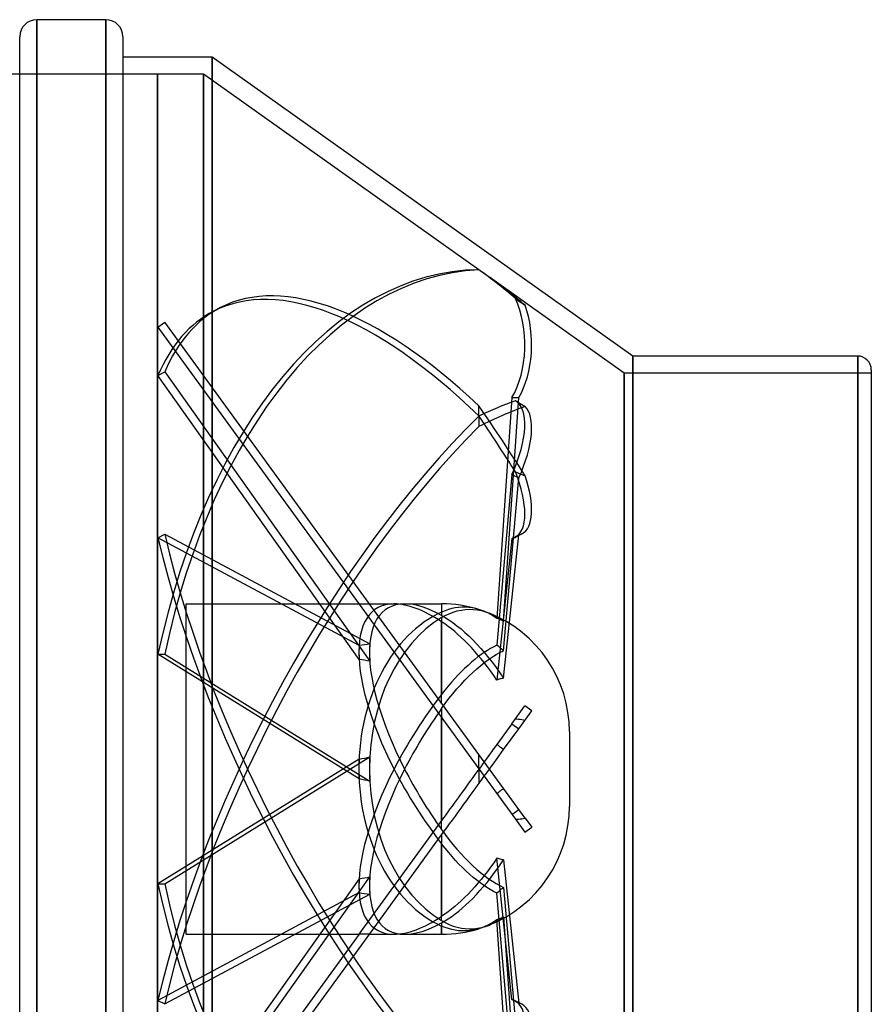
# Model space of a CAD drawing. Header units: millimetres. Extents: x -152 to 152, y -100 to 88.
# Tile 4 of 4: x 52 to 152, y -28 to 88. Entities that reach past the tile are written whole.
import ezdxf

# ---------------------------------------------------------------- set-up
doc = ezdxf.new("R2010")
doc.units = ezdxf.units.MM
doc.layers.add('HIDDEN', color=7, linetype='Continuous')
doc.layers.add('THICK', color=7, linetype='Continuous')

msp = doc.modelspace()

# ---------------------------------------------------------------- linework, layer by layer
at = {"layer": 'HIDDEN'}
for p, q in [((53.51, 0), (53.51, 88)), ((61.63, 0), (61.63, 88)), ((74.1, -83.6), (74.1, 83.6)), ((67.68, 81.6), (-73.1, 81.6)), ((67.68, 81.6), (67.68, 81.6)), ((67.68, 81.6), (67.68, 81.6)), ((67.68, 81.6), (67.68, 81.6)), ((67.68, 81.6), (67.68, 81.6)), ((67.68, 81.6), (67.68, 81.6)), ((67.68, 81.6), (67.68, 81.6)), ((67.68, 81.6), (67.68, 81.6)), ((67.68, 81.6), (67.68, 81.6)), ((67.68, 81.6), (67.68, 81.6)), ((67.68, 81.6), (67.68, 81.6)), ((67.68, 81.6), (67.68, 81.6)), ((67.68, 81.6), (67.68, 81.6)), ((67.68, 81.6), (67.68, 81.6)), ((67.68, 81.6), (67.68, 81.6)), ((67.68, 81.6), (67.68, 81.6)), ((67.68, 81.6), (67.68, 81.6)), ((67.68, 81.6), (67.68, 81.6)), ((67.68, 81.6), (67.68, 81.6)), ((67.68, 81.6), (67.68, 81.6)), ((67.68, 81.6), (67.68, 81.6)), ((67.68, 81.6), (67.68, 81.6)), ((67.68, 81.6), (67.68, 81.6)), ((67.68, 81.6), (67.68, 81.6)), ((67.68, 81.6), (67.68, 81.6)), ((67.68, 81.6), (67.68, 81.6)), ((67.68, 81.6), (67.68, 81.6)), ((67.68, 81.6), (67.68, 81.6)), ((67.68, 81.6), (67.68, 81.6)), ((67.68, 81.6), (67.68, 81.6)), ((67.68, 81.6), (67.68, 81.6)), ((67.68, 81.6), (67.68, 81.6)), ((67.68, 81.6), (67.68, 81.6)), ((67.68, 81.6), (67.68, 81.6)), ((67.68, 81.6), (67.68, 81.6)), ((67.68, 81.6), (67.68, 81.6)), ((67.68, 81.6), (67.68, 81.6)), ((67.68, 81.6), (67.68, 81.6)), ((73.1, 81.6), (67.68, 81.6)), ((67.68, 81.6), (67.68, 81.6)), ((67.68, 81.6), (67.68, 81.6)), ((67.68, 81.6), (67.68, 81.6)), ((67.68, 81.6), (67.68, 81.6)), ((67.68, 81.6), (67.68, 81.6)), ((67.68, 81.6), (67.68, 81.6)), ((67.68, 81.6), (67.68, 81.6)), ((67.68, 81.6), (67.68, 81.6)), ((67.68, 81.6), (67.68, 81.6)), ((67.68, 81.6), (67.68, 81.6)), ((67.68, 81.6), (67.68, 81.6)), ((67.68, 81.6), (67.68, 81.6)), ((67.68, 81.6), (67.68, 81.6)), ((67.68, 81.6), (67.68, 81.6)), ((67.68, 81.6), (67.68, 81.6)), ((67.68, 81.6), (67.68, 81.6)), ((67.68, 81.6), (67.68, 81.6)), ((67.68, 81.6), (67.68, 81.6)), ((67.68, 81.6), (67.68, 81.6)), ((67.68, 81.6), (67.68, 81.6)), ((67.68, -81.6), (67.68, 81.6)), ((67.68, 81.6), (67.68, -81.6)), ((67.68, 81.6), (67.68, 81.6)), ((67.68, 81.6), (67.68, 81.6)), ((67.68, 81.6), (67.68, 81.6)), ((67.68, 81.6), (67.68, 81.6)), ((67.68, 81.6), (67.68, 81.6)), ((67.68, 81.6), (67.68, 81.6)), ((67.68, 81.6), (67.68, 81.6)), ((67.68, 81.6), (67.68, 81.6)), ((67.68, 81.6), (67.68, 81.6)), ((67.68, 81.6), (67.68, 81.6)), ((67.68, 81.6), (67.68, 81.6)), ((67.68, 81.6), (67.68, 81.6)), ((67.68, 81.6), (67.68, 81.6)), ((67.68, 81.6), (67.68, 81.6)), ((67.68, 81.6), (67.68, 81.6)), ((67.68, 81.6), (67.68, 81.6)), ((67.68, 81.6), (67.68, 81.6)), ((67.68, 81.6), (67.68, 81.6)), ((73.1, 81.6), (73.1, -81.6)), ((105.43, 58.63), (73.1, 81.6)), ((73.1, -81.6), (73.1, 81.6)), ((105.42, 58.63), (105.41, 58.62)), ((105.41, 58.62), (105.41, 58.62)), ((105.42, 58.64), (105.42, 58.64)), ((105.42, 58.64), (105.42, 58.63)), ((105.42, 58.63), (105.42, 58.63)), ((105.42, 58.63), (105.42, 58.63)), ((122.5, 46.5), (106.67, 57.75)), ((109.72, 55.27), (109.9, 55.14)), ((109.9, 55.14), (110.09, 55)), ((110.09, 55), (110.28, 54.87)), ((110.28, 54.87), (110.47, 54.74)), ((110.47, 54.74), (110.66, 54.61)), ((110.66, 54.61), (110.85, 54.47)), ((75.09, 54.19), (74.28, 53.78)), ((67.73, 51.89), (68.54, 52.48)), ((105.41, 1.73), (68.54, 52.48)), ((67.73, 51.89), (105.42, 0.02)), ((123.5, -48.5), (123.5, 48.5)), ((149.9, 0), (149.9, 48.5)), ((67.73, 46.22), (68.54, 46.64)), ((68.54, 46.64), (92.61, 12.67)), ((122.5, 46.5), (122.5, -46.5)), ((151.5, 46.5), (122.5, 46.5)), ((122.5, -46.5), (122.5, 46.5)), ((91.36, 12.88), (67.73, 46.22)), ((109.3, 43.62), (107.53, 17.69)), ((108.32, 17.37), (110.11, 43.62)), ((109.3, 43.62), (110.11, 43.62)), ((109.72, 43.25), (109.91, 43.15)), ((109.91, 43.15), (110.09, 43.04)), ((110.09, 43.04), (110.28, 42.94)), ((110.28, 42.94), (110.47, 42.82)), ((110.47, 42.82), (110.66, 42.71)), ((105.41, 42.48), (105.41, 42.67)), ((105.42, 42.28), (105.41, 42.48)), ((105.42, 42.08), (105.42, 42.28)), ((105.42, 41.88), (105.42, 42.08)), ((105.42, 41.68), (105.42, 41.88)), ((105.42, 41.48), (105.42, 41.68)), ((110.66, 42.71), (110.85, 42.59)), ((105.42, 40.63), (105.41, 40.43)), ((105.42, 41.45), (105.42, 41.25)), ((105.42, 41.25), (105.42, 41.04)), ((105.42, 41.04), (105.42, 40.84)), ((105.42, 40.84), (105.42, 40.63)), ((105.41, 40.43), (105.41, 40.22)), ((109.72, 34.91), (109.91, 34.82)), ((109.91, 34.82), (110.09, 34.74)), ((110.09, 34.74), (110.28, 34.66)), ((109.3, 34.61), (107.53, 14.56)), ((108.32, 13.89), (110.11, 34.19)), ((109.3, 34.61), (110.11, 34.19)), ((110.28, 34.66), (110.47, 34.59)), ((110.47, 34.59), (110.66, 34.51)), ((110.66, 34.51), (110.85, 34.45)), ((67.73, 27.16), (68.54, 27.58)), ((91.36, 14.51), (67.73, 27.16)), ((68.54, 27.58), (92.61, 14.69)), ((109.3, 27.07), (107.53, 10.46)), ((108.32, 10.67), (110.11, 27.49)), ((109.3, 27.07), (110.11, 27.49)), ((110.48, 27.62), (109.67, 27.21)), ((71.05, 0), (71.05, 19.4)), ((71.05, 19.4), (91.34, 19.4)), ((92.57, 19.4), (95.47, 19.4)), ((96.7, 19.4), (101.05, 19.4)), ((101.05, 19.4), (101.05, 18.05)), ((101.45, 18.6), (101.05, 18.44)), ((101.85, 18.74), (101.45, 18.6)), ((102.25, 18.85), (101.85, 18.74)), ((102.64, 18.93), (102.25, 18.85)), ((102.4, 18.43), (102.88, 18.57)), ((103.02, 18.98), (102.64, 18.93)), ((102.88, 18.57), (103.37, 18.67)), ((103.42, 19.01), (103.02, 18.98)), ((103.37, 18.67), (103.83, 18.74)), ((103.83, 19.01), (103.42, 19.01)), ((104.24, 18.99), (103.83, 19.01)), ((103.83, 18.74), (104.29, 18.76)), ((104.65, 18.93), (104.24, 18.99)), ((104.29, 18.76), (104.76, 18.75)), ((105.05, 18.85), (104.65, 18.93)), ((104.76, 18.75), (105.25, 18.7)), ((105.43, 18.75), (105.05, 18.85)), ((105.25, 18.7), (105.74, 18.61)), ((105.78, 18.63), (105.43, 18.75)), ((105.74, 18.61), (106.21, 18.47)), ((106.13, 18.49), (105.78, 18.63)), ((101.05, 18.05), (101.47, 17.8)), ((101.05, 17.79), (101.48, 18.03)), ((101.05, 17.79), (101.05, 8.77)), ((101.47, 17.8), (101.91, 17.52)), ((101.48, 18.03), (101.93, 18.24)), ((101.91, 17.52), (102.38, 17.2)), ((101.93, 18.24), (102.4, 18.43)), ((106.48, 18.33), (106.13, 18.49)), ((106.21, 18.47), (106.66, 18.31)), ((106.83, 18.14), (106.48, 18.33)), ((106.66, 18.31), (106.93, 18.19)), ((107.18, 17.93), (106.83, 18.14)), ((106.93, 18.19), (107.21, 18.06)), ((107.53, 17.69), (107.18, 17.93)), ((107.21, 18.06), (107.49, 17.91)), ((107.49, 17.91), (107.77, 17.75)), ((107.67, 17.64), (107.53, 17.69)), ((107.8, 17.59), (107.67, 17.64)), ((107.77, 17.75), (108.04, 17.57)), ((107.93, 17.54), (107.8, 17.59)), ((108.06, 17.49), (107.93, 17.54)), ((108.04, 17.57), (108.32, 17.37)), ((108.19, 17.43), (108.06, 17.49)), ((108.32, 17.37), (108.19, 17.43)), ((101.44, 17.04), (101.05, 17.3)), ((101.05, 7.73), (101.05, 17.3)), ((101.83, 16.75), (101.44, 17.04)), ((102.22, 16.45), (101.83, 16.75)), ((102.6, 16.14), (102.22, 16.45)), ((102.38, 17.2), (102.85, 16.84)), ((102.85, 16.84), (103.33, 16.45)), ((103.33, 16.45), (103.79, 16.05)), ((102.97, 15.81), (102.6, 16.14)), ((103.35, 15.46), (102.97, 15.81)), ((103.75, 15.08), (103.35, 15.46)), ((104.15, 14.68), (103.75, 15.08)), ((103.79, 16.05), (104.24, 15.63)), ((104.24, 15.63), (104.7, 15.18)), ((104.7, 15.18), (105.18, 14.68)), ((104.55, 14.26), (104.15, 14.68)), ((104.94, 13.82), (104.55, 14.26)), ((105.18, 14.68), (105.66, 14.15)), ((105.66, 14.15), (106.13, 13.61)), ((106.42, 13.94), (106.05, 13.7)), ((106.79, 14.17), (106.42, 13.94)), ((107.17, 14.37), (106.79, 14.17)), ((107.53, 14.56), (107.17, 14.37)), ((107.67, 14.45), (107.53, 14.56)), ((107.8, 14.34), (107.67, 14.45)), ((107.93, 14.23), (107.8, 14.34)), ((107.88, 13.68), (108.32, 13.89)), ((108.06, 14.12), (107.93, 14.23)), ((108.19, 14.01), (108.06, 14.12)), ((108.32, 13.89), (108.19, 14.01)), ((67.73, 13.48), (68.54, 13.48)), ((91.36, -1.16), (67.73, 13.48)), ((68.54, 13.48), (92.61, -1.43)), ((104.94, 12.87), (104.55, 12.54)), ((105.32, 13.39), (104.94, 13.82)), ((105.32, 13.17), (104.94, 12.87)), ((105.68, 13.44), (105.32, 13.17)), ((105.68, 12.95), (105.32, 13.39)), ((106.05, 13.7), (105.68, 13.44)), ((106.05, 12.5), (105.68, 12.95)), ((106.13, 13.61), (106.57, 13.06)), ((106.13, 12.55), (106.57, 12.88)), ((106.57, 12.88), (107.01, 13.17)), ((106.57, 13.06), (107.01, 12.51)), ((107.01, 13.17), (107.44, 13.44)), ((107.44, 13.44), (107.88, 13.68)), ((103.75, 11.81), (103.35, 11.42)), ((104.15, 12.18), (103.75, 11.81)), ((104.55, 12.54), (104.15, 12.18)), ((104.7, 11.35), (105.18, 11.78)), ((105.18, 11.78), (105.66, 12.18)), ((105.66, 12.18), (106.13, 12.55)), ((106.42, 12.02), (106.05, 12.5)), ((106.79, 11.52), (106.42, 12.02)), ((107.01, 12.51), (107.44, 11.93)), ((107.44, 11.93), (107.88, 11.31)), ((102.6, 10.62), (102.22, 10.2)), ((102.97, 11.02), (102.6, 10.62)), ((103.35, 11.42), (102.97, 11.02)), ((103.33, 9.95), (103.79, 10.44)), ((103.79, 10.44), (104.24, 10.9)), ((104.24, 10.9), (104.7, 11.35)), ((107.17, 11), (106.79, 11.52)), ((107.53, 10.46), (107.17, 11)), ((107.67, 10.5), (107.53, 10.46)), ((107.8, 10.54), (107.67, 10.5)), ((107.93, 10.58), (107.8, 10.54)), ((107.88, 11.31), (108.32, 10.67)), ((108.06, 10.61), (107.93, 10.58)), ((108.19, 10.64), (108.06, 10.61)), ((108.32, 10.67), (108.19, 10.64)), ((101.44, 9.27), (101.05, 8.77)), ((101.83, 9.74), (101.44, 9.27)), ((102.22, 10.2), (101.83, 9.74)), ((102.38, 8.85), (102.85, 9.41)), ((102.85, 9.41), (103.33, 9.95)), ((101.47, 7.69), (101.91, 8.27)), ((101.91, 8.27), (102.38, 8.85)), ((101.05, 7.11), (101.47, 7.69)), ((101.05, 7.11), (101.05, 0)), ((109.3, 5.33), (110.82, 7.41)), ((111.63, 6.83), (110.82, 7.41)), ((101.05, 0), (101.05, 6.03)), ((109.72, 5.9), (109.9, 5.89)), ((109.9, 5.89), (110.09, 5.87)), ((110.09, 5.87), (110.28, 5.85)), ((110.11, 4.74), (111.63, 6.83)), ((110.28, 5.85), (110.47, 5.83)), ((110.47, 5.83), (110.66, 5.79)), ((110.66, 5.79), (110.85, 5.76)), ((109.3, 5.33), (107.53, 2.89)), ((108.32, 2.28), (110.11, 4.74)), ((109.3, 5.33), (110.11, 4.74)), ((116.05, 4.4), (116.05, 0)), ((107.11, 2.32), (106.9, 2.02)), ((107.33, 2.61), (107.11, 2.32)), ((107.53, 2.89), (107.33, 2.61)), ((107.67, 2.79), (107.53, 2.89)), ((107.8, 2.69), (107.67, 2.79)), ((107.93, 2.58), (107.8, 2.69)), ((108.06, 2.48), (107.93, 2.58)), ((108.19, 2.38), (108.06, 2.48)), ((108.32, 2.28), (108.19, 2.38)), ((68.54, -13.48), (92.61, 1.43)), ((110.85, -5.76), (105.41, 1.73)), ((105.41, 1.45), (105.41, 1.73)), ((105.42, 1.16), (105.41, 1.45)), ((105.42, 0.88), (105.42, 1.16)), ((106.48, 1.44), (106.27, 1.15)), ((106.69, 1.73), (106.48, 1.44)), ((106.9, 2.02), (106.69, 1.73)), ((107.49, 1.13), (107.77, 1.52)), ((107.77, 1.52), (108.05, 1.9)), ((108.05, 1.9), (108.32, 2.28)), ((91.36, 1.16), (67.73, -13.48)), ((101.05, 0), (101.05, -6.03)), ((105.43, 0), (105.2, -0.32)), ((105.42, 0.59), (105.42, 0.88)), ((105.42, 0.31), (105.42, 0.59)), ((105.42, 0.02), (105.42, 0.31)), ((105.42, 0.02), (109.72, -5.9)), ((105.64, 0.28), (105.43, 0)), ((105.85, 0.57), (105.64, 0.28)), ((106.06, 0.86), (105.85, 0.57)), ((106.27, 1.15), (106.06, 0.86)), ((106.35, -0.43), (106.67, 0)), ((106.67, 0), (106.94, 0.37)), ((106.94, 0.37), (107.21, 0.75)), ((107.21, 0.75), (107.49, 1.13)), ((116.05, 0), (116.05, -4.4)), ((149.9, -48.5), (149.9, 0)), ((53.51, -88), (53.51, 0)), ((61.63, -88), (61.63, 0)), ((71.05, -19.4), (71.05, 0)), ((101.05, -7.11), (101.05, 0)), ((104.72, -0.98), (104.47, -1.32)), ((104.96, -0.65), (104.72, -0.98)), ((105.2, -0.32), (104.96, -0.65)), ((105.42, -0.02), (105.42, -0.31)), ((105.42, -0.31), (105.42, -0.59)), ((105.42, -0.59), (105.42, -0.88)), ((105.42, -0.88), (105.42, -1.16)), ((105.68, -1.35), (106.02, -0.89)), ((106.02, -0.89), (106.35, -0.43)), ((103.97, -2.02), (103.72, -2.36)), ((104.22, -1.67), (103.97, -2.02)), ((104.47, -1.32), (104.22, -1.67)), ((104.65, -2.77), (105, -2.3)), ((105, -2.3), (105.34, -1.83)), ((105.34, -1.83), (105.68, -1.35)), ((105.42, -1.16), (105.41, -1.45)), ((105.41, -1.45), (105.41, -1.73)), ((108.32, -2.28), (108.19, -2.38)), ((102.98, -3.37), (102.75, -3.69)), ((103.22, -3.04), (102.98, -3.37)), ((103.47, -2.7), (103.22, -3.04)), ((103.72, -2.36), (103.47, -2.7)), ((104, -3.68), (104.32, -3.23)), ((104.32, -3.23), (104.65, -2.77)), ((107.67, -2.79), (107.53, -2.89)), ((107.8, -2.69), (107.67, -2.79)), ((107.93, -2.58), (107.8, -2.69)), ((108.06, -2.48), (107.93, -2.58)), ((108.19, -2.38), (108.06, -2.48)), ((102.28, -4.34), (102.03, -4.68)), ((102.51, -4.02), (102.28, -4.34)), ((102.75, -3.69), (102.51, -4.02)), ((103, -5.05), (103.34, -4.58)), ((103.34, -4.58), (103.67, -4.12)), ((103.67, -4.12), (104, -3.68)), ((101.29, -5.7), (101.05, -6.03)), ((101.54, -5.36), (101.29, -5.7)), ((101.79, -5.02), (101.54, -5.36)), ((102.03, -4.68), (101.79, -5.02)), ((102.32, -5.99), (102.66, -5.52)), ((102.66, -5.52), (103, -5.05)), ((109.3, -5.33), (110.11, -4.74)), ((110.66, -5.79), (110.85, -5.76)), ((110.85, -5.76), (111.63, -6.83)), ((101.05, -6.03), (91.34, -19.4)), ((101.35, -7.31), (101.66, -6.89)), ((101.66, -6.89), (101.99, -6.44)), ((101.99, -6.44), (102.32, -5.99)), ((109.72, -5.9), (109.9, -5.89)), ((109.72, -5.9), (110.82, -7.41)), ((109.9, -5.89), (110.09, -5.87)), ((110.09, -5.87), (110.28, -5.85)), ((110.28, -5.85), (110.47, -5.83)), ((110.47, -5.83), (110.66, -5.79)), ((110.82, -7.41), (111.63, -6.83)), ((92.61, -19.35), (101.05, -7.73)), ((101.05, -7.11), (101.47, -7.69)), ((101.05, -7.73), (101.35, -7.31)), ((101.05, -7.73), (101.05, -17.3)), ((101.47, -7.69), (101.91, -8.27)), ((101.05, -17.79), (101.05, -8.77)), ((101.46, -9.3), (101.05, -8.77)), ((101.91, -8.27), (102.38, -8.85)), ((102.38, -8.85), (102.85, -9.41)), ((101.88, -9.8), (101.46, -9.3)), ((102.29, -10.28), (101.88, -9.8)), ((102.69, -10.73), (102.29, -10.28)), ((102.85, -9.41), (103.33, -9.95)), ((103.33, -9.95), (103.79, -10.44)), ((103.09, -11.15), (102.69, -10.73)), ((103.5, -11.57), (103.09, -11.15)), ((103.79, -10.44), (104.24, -10.9)), ((104.24, -10.9), (104.7, -11.35)), ((104.7, -11.35), (105.18, -11.78)), ((106.79, -11.52), (106.42, -12.02)), ((107.17, -11), (106.79, -11.52)), ((107.53, -10.46), (107.17, -11)), ((107.67, -10.5), (107.53, -10.46)), ((109.3, -27.07), (107.53, -10.46)), ((107.54, -11.79), (107.93, -11.24)), ((107.8, -10.54), (107.67, -10.5)), ((107.93, -10.58), (107.8, -10.54)), ((108.06, -10.61), (107.93, -10.58)), ((107.93, -11.24), (108.32, -10.67)), ((108.19, -10.64), (108.06, -10.61)), ((108.32, -10.67), (108.19, -10.64)), ((108.32, -10.67), (110.11, -27.49)), ((68.54, -46.64), (92.61, -12.67)), ((103.93, -11.98), (103.5, -11.57)), ((104.35, -12.37), (103.93, -11.98)), ((104.77, -12.73), (104.35, -12.37)), ((105.18, -11.78), (105.66, -12.18)), ((105.66, -12.18), (106.13, -12.55)), ((106.05, -12.5), (105.68, -12.95)), ((106.42, -12.02), (106.05, -12.5)), ((106.13, -12.55), (106.57, -12.88)), ((106.77, -12.82), (107.15, -12.32)), ((107.15, -12.32), (107.54, -11.79)), ((91.36, -12.88), (67.73, -46.22)), ((67.73, -13.48), (68.54, -13.48)), ((104.94, -13.82), (104.55, -14.26)), ((105.18, -13.06), (104.77, -12.73)), ((105.32, -13.39), (104.94, -13.82)), ((105.57, -13.36), (105.18, -13.06)), ((105.68, -12.95), (105.32, -13.39)), ((105.55, -14.27), (105.97, -13.79)), ((105.96, -13.64), (105.57, -13.36)), ((106.35, -13.9), (105.96, -13.64)), ((105.97, -13.79), (106.38, -13.3)), ((106.38, -13.3), (106.77, -12.82)), ((106.57, -12.88), (107.01, -13.17)), ((107.01, -13.17), (107.44, -13.44)), ((107.44, -13.44), (107.88, -13.68)), ((107.88, -13.68), (108.32, -13.89)), ((91.36, -14.51), (67.73, -27.16)), ((68.54, -27.58), (92.61, -14.69)), ((104.15, -14.68), (103.75, -15.08)), ((104.55, -14.26), (104.15, -14.68)), ((104.7, -15.18), (105.13, -14.74)), ((105.13, -14.74), (105.55, -14.27)), ((106.75, -14.14), (106.35, -13.9)), ((107.14, -14.36), (106.75, -14.14)), ((107.53, -14.56), (107.14, -14.36)), ((107.67, -14.45), (107.53, -14.56)), ((109.3, -34.61), (107.53, -14.56)), ((107.8, -14.34), (107.67, -14.45)), ((107.93, -14.23), (107.8, -14.34)), ((108.06, -14.12), (107.93, -14.23)), ((108.19, -14.01), (108.06, -14.12)), ((108.32, -13.89), (108.19, -14.01)), ((108.32, -13.89), (110.11, -34.19)), ((102.6, -16.14), (102.22, -16.45)), ((102.97, -15.81), (102.6, -16.14)), ((103.35, -15.46), (102.97, -15.81)), ((103.75, -15.08), (103.35, -15.46)), ((103.48, -16.32), (103.89, -15.96)), ((103.89, -15.96), (104.29, -15.58)), ((104.29, -15.58), (104.7, -15.18)), ((101.44, -17.04), (101.05, -17.3)), ((101.83, -16.75), (101.44, -17.04)), ((101.82, -17.59), (102.23, -17.31)), ((102.22, -16.45), (101.83, -16.75)), ((102.23, -17.31), (102.64, -17)), ((102.64, -17), (103.07, -16.67)), ((103.07, -16.67), (103.48, -16.32)), ((101.05, -17.79), (101.48, -18.03)), ((101.05, -18.05), (101.42, -17.83)), ((101.05, -18.05), (101.05, -19.4)), ((101.05, -19.4), (101.05, -18.44)), ((101.45, -18.6), (101.05, -18.44)), ((101.42, -17.83), (101.82, -17.59)), ((101.48, -18.03), (101.93, -18.24)), ((101.93, -18.24), (102.4, -18.43)), ((102.4, -18.43), (102.88, -18.57)), ((105.74, -18.61), (106.21, -18.47)), ((106.12, -18.49), (105.77, -18.63)), ((106.48, -18.33), (106.12, -18.49)), ((106.21, -18.47), (106.66, -18.31)), ((106.83, -18.14), (106.48, -18.33)), ((106.66, -18.31), (106.93, -18.19)), ((107.18, -17.93), (106.83, -18.14)), ((106.93, -18.19), (107.21, -18.06)), ((107.53, -17.69), (107.18, -17.93)), ((107.21, -18.06), (107.49, -17.91)), ((107.49, -17.91), (107.77, -17.75)), ((107.67, -17.64), (107.53, -17.69)), ((109.3, -43.62), (107.53, -17.69)), ((107.8, -17.59), (107.67, -17.64)), ((107.77, -17.75), (108.04, -17.57)), ((107.93, -17.54), (107.8, -17.59)), ((108.06, -17.49), (107.93, -17.54)), ((108.04, -17.57), (108.32, -17.37)), ((108.19, -17.43), (108.06, -17.49)), ((108.32, -17.37), (108.19, -17.43)), ((108.32, -17.37), (110.11, -43.62)), ((91.36, -19.37), (67.73, -51.89)), ((68.54, -52.48), (92.61, -19.35)), ((71.05, -19.4), (91.34, -19.4)), ((92.57, -19.4), (95.47, -19.4)), ((96.7, -19.4), (101.05, -19.4)), ((101.85, -18.74), (101.45, -18.6)), ((102.25, -18.85), (101.85, -18.74)), ((102.64, -18.93), (102.25, -18.85)), ((103.02, -18.98), (102.64, -18.93)), ((102.88, -18.57), (103.37, -18.67)), ((103.42, -19.01), (103.02, -18.98)), ((103.37, -18.67), (103.83, -18.74)), ((103.83, -19.01), (103.42, -19.01)), ((103.83, -18.74), (104.29, -18.76)), ((104.24, -18.99), (103.83, -19.01)), ((104.65, -18.93), (104.24, -18.99)), ((104.29, -18.76), (104.76, -18.75)), ((105.05, -18.85), (104.65, -18.93)), ((104.76, -18.75), (105.25, -18.7)), ((105.43, -18.75), (105.05, -18.85)), ((105.25, -18.7), (105.74, -18.61)), ((105.77, -18.63), (105.43, -18.75)), ((67.73, -27.16), (68.54, -27.58)), ((109.3, -27.07), (110.11, -27.49)), ((110.48, -27.62), (109.67, -27.21))]:
    msp.add_line(p, q, dxfattribs=at)
for centre, start, end in [((101.05, 4.4), 73.0148, 90), ((101.05, 4.4), 0, 68.004), ((101.05, -4.4), 291.996, 0), ((101.05, -4.4), 270, 286.9852)]:
    msp.add_arc(centre, 15, start, end, dxfattribs=at)
for centre, major_axis, ratio, start_param, end_param in [((105.65, -10), (0, -68.64), 0.587785, -3.135895, -1.919862), ((106.45, -10), (0, 68.64), 0.587785, 0.02588, 1.22173), ((106.45, -6.86), (-31.37, 61.05), 0.415627, -0.864701, -0.000002), ((77.14, 0), (0, -67.43), 0.848317, 2.599152, 2.62463), ((75.45, 0), (0, 68.45), 0.848317, -0.63106, -0.54244), ((105.65, -7.28), (31.37, -61.05), 0.415627, 2.256709, 3.141588), ((77.14, 0), (0, -67.43), 0.848317, 2.511302, 2.599152), ((105.65, 49.84), (0, -8.8), 0.587785, 0.785398, 2.235737), ((106.45, 49.84), (0, 8.8), 0.587785, -2.356194, -1.016432), ((105.65, -7.28), (31.37, -61.05), 0.415627, 3.141588, 3.472742), ((106.45, -6.86), (-31.37, 61.05), 0.415627, -0.000002, 0.331149), ((75.45, -29.18), (-52.12, -72.07), 0.35533, -2.658564, -2.569616), ((105.65, 35.45), (-4.02, -7.83), 0.415627, 1.67598, 3.126319), ((77.14, 28.74), (-51.34, 70.99), 0.35533, -1.744379, -1.631052), ((77.14, -28.74), (-51.34, -70.99), 0.35533, -2.657794, -2.544467), ((106.45, 35.03), (4.02, 7.83), 0.415627, -1.465613, -0.12585), ((105.65, -6.86), (-31.37, -61.05), 0.415627, -2.245314, -1.029281), ((75.45, 29.18), (-52.12, 72.07), 0.35533, -1.745149, -1.656201), ((106.45, -7.28), (31.37, 61.05), 0.415627, 0.916462, 2.112312), ((105.65, 35.03), (4.02, -7.83), 0.415627, -0.000039, 1.345156), ((106.45, 35.45), (-4.02, 7.83), 0.415627, 3.141546, 4.376172), ((105.65, 6.86), (31.37, -61.05), 0.415627, -2.112312, -0.896279), ((106.45, 7.28), (-31.37, 61.05), 0.415627, 1.029281, 2.225131), ((105.65, 35.03), (4.02, -7.83), 0.415627, -0.105183, -0.000039), ((106.45, 35.45), (-4.02, 7.83), 0.415627, 3.036409, 3.141546), ((105.43, 0), (12.07, -18.83), 0.386472, 2.897934, 3.743736), ((59.31, 0), (-94.52, -5.7), 0.196181, -1.942664, -1.92858), ((106.67, 0), (12.07, -18.83), 0.386472, 2.897543, 3.757821), ((105.43, 0), (12.07, -18.83), 0.386472, 2.429479, 2.897934), ((106.67, 0), (12.07, -18.83), 0.386472, 2.523324, 2.897543), ((105.43, 0), (0, 19.4), 0.726543, 0.316129, 1.570796), ((106.67, 0), (0, -19.4), 0.726543, -2.731619, -1.570796), ((105.43, 0), (-12.07, 18.83), 0.386472, 0.482963, 1.327952), ((59.31, 0), (-94.52, -17.19), 0.095099, -1.948132, -1.934048), ((106.67, 0), (-12.07, 18.83), 0.386472, 0.468879, 1.327952), ((59.31, 0), (-94.52, 9.59), 0.178418, -1.912732, -1.898648), ((105.43, 0), (12.07, 18.83), 0.386472, 1.344372, 1.813641), ((106.67, 0), (12.07, 18.83), 0.386472, 1.438217, 1.813641), ((59.31, 0), (94.53, 18.67), 0.055799, -1.235862, -1.221777), ((106.67, 0), (0, -19.4), 0.726543, -1.644471, -1.570796), ((105.43, 0), (12.07, 18.83), 0.386472, 1.813641, 2.65863), ((105.43, 0), (0, 19.4), 0.726543, 1.511206, 1.570796), ((106.67, 0), (0, -19.4), 0.726543, -1.570796, -0.409974), ((106.67, 0), (0, -19.4), 0.726543, -1.570796, -1.497122), ((105.43, 0), (0, 19.4), 0.726543, 1.570796, 2.825464), ((105.43, 0), (0, 19.4), 0.726543, 1.570796, 1.630387), ((59.31, 0), (-94.53, 18.67), 0.055799, -1.919815, -1.905731), ((106.67, 0), (12.07, 18.83), 0.386472, 1.813641, 2.672714), ((105.43, 0), (-12.07, 18.83), 0.386472, 1.327952, 1.797221), ((106.67, 0), (-12.07, 18.83), 0.386472, 1.327952, 1.703376), ((59.31, 0), (94.52, 9.59), 0.178418, -1.242945, -1.228861), ((106.67, 0), (-12.07, -18.83), 0.386472, -0.616228, 0.24405), ((105.65, 10), (0, -68.64), 0.587785, -1.22173, -0.005697), ((106.45, 10), (0, 68.64), 0.587785, 1.919862, 3.115712), ((105.43, 0), (-12.07, -18.83), 0.386472, -0.602144, 0.243659), ((59.31, 0), (94.52, -17.19), 0.095099, -1.207545, -1.193461), ((105.43, 0), (-12.07, -18.83), 0.386472, 0.243659, 0.712114), ((106.67, 0), (-12.07, -18.83), 0.386472, 0.24405, 0.618269), ((59.31, 0), (94.52, -5.7), 0.196181, -1.213012, -1.198928), ((105.65, -35.03), (-4.02, -7.83), 0.415627, -3.141554, -3.036409), ((105.65, -35.03), (-4.02, -7.83), 0.415627, 1.796437, 3.141631), ((106.45, -35.45), (4.02, 7.83), 0.415627, 0.000047, 0.105183), ((106.45, -35.45), (4.02, 7.83), 0.415627, -1.23458, 0.000047)]:
    msp.add_ellipse(centre, major_axis=major_axis, ratio=ratio, start_param=start_param, end_param=end_param, dxfattribs=at)
at = {"layer": 'THICK'}
for p, q in [((53.51, 88), (53.51, 0)), ((61.63, 88), (53.51, 88)), ((61.63, 88), (61.63, 0)), ((51.51, 0), (51.51, 86)), ((63.63, 86), (63.63, 0)), ((74.1, 83.6), (63.63, 83.6)), ((123.5, 48.5), (74.1, 83.6)), ((74.1, 83.6), (74.1, -83.6)), ((149.9, 48.5), (123.5, 48.5)), ((123.5, 48.5), (123.5, -48.5)), ((149.9, 48.5), (149.9, 0)), ((151.5, 46.9), (151.5, 0)), ((53.51, 0), (53.51, -88)), ((61.63, 0), (61.63, -88)), ((63.63, 0), (63.63, -86)), ((149.9, 0), (149.9, -48.5)), ((151.5, 0), (151.5, -46.9)), ((51.51, -86), (51.51, 0))]:
    msp.add_line(p, q, dxfattribs=at)
for centre, radius, start, end in [((53.51, 86), 2, 90, 180), ((61.63, 86), 2, 0, 90), ((149.9, 46.9), 1.6, 0.0001, 90.0002)]:
    msp.add_arc(centre, radius, start, end, dxfattribs=at)

doc.saveas('drawing.dxf')
